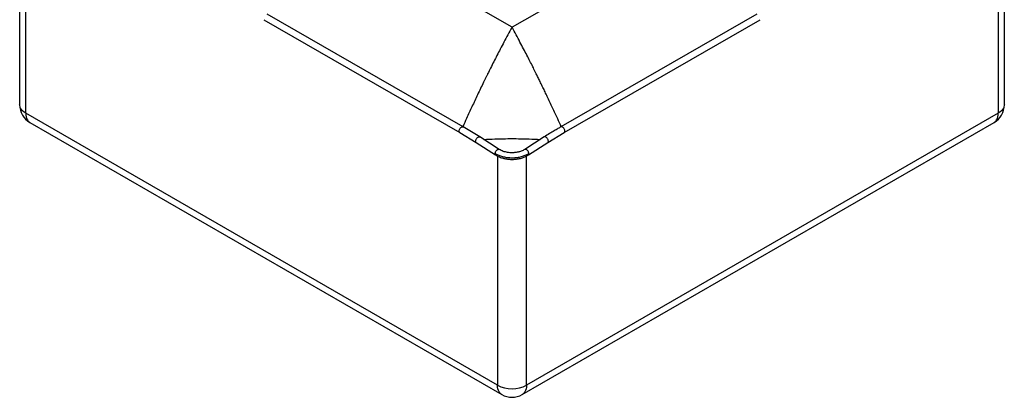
# Paper-space layout '_Isometric' of a CAD drawing. Header units: millimetres. Extents: x -602 to 602, y -592 to 630.
# Tile 1 of 3: x -598 to 598, y -592 to -133. Entities that reach past the tile are written whole.
import ezdxf

# ---------------------------------------------------------------- set-up
doc = ezdxf.new("R2010")
doc.units = ezdxf.units.MM

psp = doc.layouts.new('_Isometric')

# ---------------------------------------------------------------- linework, layer by layer
at = {"color": 7, "linetype": 'Continuous', "lineweight": 25}
for p, q in [((-597.8, 288.6), (-597.8, -236.8)), ((597.8, -236.8), (597.8, 288.6)), ((-590.4, -247), (-590.4, 283.3)), ((590.4, 283.3), (590.4, -247)), ((0, -142.6), (-105.8, -81.6)), ((105.8, -81.6), (0, -142.6)), ((-59.4, -263.7), (-297.2, -126.5)), ((297.2, -126.5), (59.4, -263.7)), ((-301.2, -133.4), (-63.4, -270.7)), ((63.4, -270.7), (301.2, -133.4)), ((-17.7, -577.6), (-590.4, -247)), ((590.4, -247), (17.7, -577.6)), ((-585.3, -258.4), (-12.5, -589)), ((12.5, -589), (585.3, -258.4)), ((-63.4, -270.7), (-43.4, -282.6)), ((-39.2, -275.8), (-59.4, -263.7)), ((43.4, -282.6), (63.4, -270.7)), ((-43.4, -282.6), (-19.9, -297.7)), ((-15.5, -291.1), (-39.2, -275.8)), ((39.2, -275.8), (15.5, -291.1)), ((19.9, -297.7), (43.4, -282.6)), ((-17.7, -299), (-17.7, -577.6)), ((17.7, -577.6), (17.7, -299))]:
    psp.add_line(p, q, dxfattribs=at)
at = {"color": 7, "linetype": 'Continuous', "lineweight": 25, "flags": 128}
for points in [[(-590.4, -247), (-592.4, -245.7), (-594.2, -244.2), (-595.6, -242.7), (-596.6, -241), (-597.3, -239.4), (-597.7, -237.6), (-597.8, -236.8)], [(597.8, -236.8), (597.7, -237.6), (597.3, -239.4), (596.6, -241), (595.6, -242.7), (594.2, -244.2), (592.4, -245.7), (590.4, -247)], [(-590.4, -247), (-590.3, -249.3), (-589.9, -251.5), (-589.3, -253.5), (-588.4, -255.3), (-587.3, -256.7), (-586, -257.9), (-585.3, -258.4)], [(585.3, -258.4), (586, -257.9), (587.3, -256.7), (588.4, -255.3), (589.3, -253.5), (589.9, -251.5), (590.3, -249.3), (590.4, -247)], [(-12.5, -589), (-13.2, -588.6), (-14.5, -587.4), (-15.7, -585.9), (-16.5, -584.2), (-17.2, -582.2), (-17.5, -580), (-17.7, -577.6)], [(17.7, -577.6), (17.5, -580), (17.2, -582.2), (16.5, -584.2), (15.7, -585.9), (14.5, -587.4), (13.2, -588.6), (12.5, -589)]]:
    psp.add_lwpolyline(points, dxfattribs=at)
at = {"color": 7, "linetype": 'Continuous', "lineweight": 25}
for centre, radius, start, end in [((-572.8, -236.8), 25, 180, 240.0027), ((572.8, -236.8), 25, 299.9973, 360), ((0, -543.6), 38.3, 242.5243, 297.4757), ((0, -567.4), 25, 240.0027, 299.9973)]:
    psp.add_arc(centre, radius, start, end, dxfattribs=at)
for points, knots in [([(0, -142.6), (-1.7, -145.7), (-4.9, -151.6), (-9.6, -160.5), (-14.1, -168.9), (-18.2, -176.8), (-22.1, -184.5), (-25.9, -192), (-28.6, -197.4), (-30.3, -200.8), (-31, -202.2), (-31.7, -203.7), (-32.4, -205.1), (-33, -206.4), (-33.8, -207.9), (-36.7, -213.9), (-41.7, -224.3), (-48.5, -238.9), (-54.5, -251.9), (-58.2, -260.1), (-59.8, -263.5)], [0, 0, 0, 0, 0.083584, 0.162275, 0.236072, 0.304975, 0.368984, 0.433743, 0.492579, 0.504974, 0.51707, 0.528867, 0.540366, 0.551567, 0.56247, 0.576828, 0.697633, 0.813069, 0.923136, 1, 1, 1, 1]), ([(59.8, -263.5), (58.3, -260.4), (54.9, -252.6), (49.2, -240.4), (44.1, -229.4), (40.2, -221.2), (37.5, -215.6), (34.8, -210.1), (32.3, -205), (30.1, -200.5), (27.8, -195.8), (25.1, -190.3), (21.7, -183.6), (18, -176.4), (13.9, -168.6), (9.6, -160.4), (4.9, -151.6), (1.7, -145.7), (0, -142.6)], [0, 0, 0, 0, 0.0715427, 0.1757585, 0.2848226, 0.3289961, 0.373918, 0.4195881, 0.462735, 0.4989011, 0.5292801, 0.5802605, 0.6366627, 0.6984866, 0.7657323, 0.8383998, 0.916489, 1, 1, 1, 1]), ([(-63.4, -270.7), (-63.6, -270.5), (-64.1, -270), (-64.3, -268.9), (-64.1, -267.5), (-63.5, -266), (-62.5, -264.7), (-61.4, -263.9), (-60.3, -263.4), (-59.7, -263.6), (-59.4, -263.7)], [0, 0, 0, 0, 0.124715, 0.249797, 0.374879, 0.499961, 0.625044, 0.750126, 0.875208, 1, 1, 1, 1]), ([(59.4, -263.7), (58.2, -264.4), (55.5, -266), (50.9, -268.7), (45.4, -272), (41.4, -274.5), (39.2, -275.8)], [0, 0, 0, 0, 0.1796969, 0.4062631, 0.6796968, 1, 1, 1, 1]), ([(63.4, -270.7), (63.6, -270.5), (64.1, -270), (64.3, -268.9), (64.1, -267.5), (63.5, -266), (62.5, -264.7), (61.4, -263.9), (60.3, -263.4), (59.7, -263.6), (59.4, -263.7)], [0, 0, 0, 0, 0.124715, 0.249797, 0.374879, 0.499961, 0.625044, 0.750126, 0.875208, 1, 1, 1, 1]), ([(-43.4, -282.6), (-43.6, -282.4), (-44.1, -282.1), (-44.2, -280.9), (-43.9, -279.5), (-43.3, -278.1), (-42.3, -276.9), (-41.2, -276), (-40.1, -275.6), (-39.4, -275.6), (-39.2, -275.8), (-39.2, -275.9)], [0, 0, 0, 0, 0.1188569, 0.2439323, 0.369038, 0.4941193, 0.6192087, 0.7442803, 0.8693555, 0.994433, 1, 1, 1, 1]), ([(-34.4, -278.9), (-29.8, -278.7), (-18.4, -278.1), (0, -277.9), (18.4, -278.1), (29.8, -278.7), (34.4, -278.9)], [0, 0, 0, 0, 0.199636, 0.5, 0.800364, 1, 1, 1, 1]), ([(43.4, -282.6), (43.6, -282.4), (44.1, -282.1), (44.2, -280.9), (43.9, -279.5), (43.3, -278.1), (42.3, -276.9), (41.2, -276), (40.1, -275.6), (39.4, -275.6), (39.2, -275.8), (39.2, -275.9)], [0, 0, 0, 0, 0.118857, 0.243932, 0.369038, 0.494119, 0.619209, 0.74428, 0.869356, 0.994433, 1, 1, 1, 1]), ([(-20.5, -296), (-20.4, -295.6), (-20.3, -294.7), (-19.6, -293.3), (-18.6, -292.1), (-17.5, -291.2), (-16.4, -290.8), (-15.7, -290.8), (-15.5, -291.1), (-15.5, -291.1)], [0, 0, 0, 0, 0.164454, 0.328875, 0.493307, 0.657716, 0.82213, 0.986546, 1, 1, 1, 1]), ([(20.5, -296), (19.3, -296.8), (16.8, -298.3), (12.3, -299.9), (7.4, -301.1), (2.4, -301.6), (-2.7, -301.6), (-7.7, -301), (-12.4, -299.9), (-16.8, -298.2), (-19.3, -296.8), (-20.5, -296)], [0, 0, 0, 0, 0.110025, 0.223397, 0.337354, 0.449414, 0.558417, 0.668691, 0.780647, 0.891954, 1, 1, 1, 1]), ([(-19.9, -297.7), (-20.1, -297.5), (-20.5, -297.2), (-20.5, -296.4), (-20.5, -296)], [0, 0, 0, 0, 0.476625, 1, 1, 1, 1]), ([(-19.9, -297.7), (-18.9, -298.4), (-17, -299.5), (-14.2, -300.7), (-11.9, -301.5), (-9.1, -302.2), (-5.4, -302.9), (-0.7, -303.3), (4.2, -303.1), (8.2, -302.4), (11.6, -301.6), (14.3, -300.6), (17.2, -299.4), (19, -298.3), (19.9, -297.7)], [0, 0, 0, 0, 0.092366, 0.16747, 0.223577, 0.270761, 0.373839, 0.484669, 0.594272, 0.706252, 0.768388, 0.838565, 0.916251, 1, 1, 1, 1]), ([(15.5, -291.1), (14.8, -291.5), (13.5, -292.2), (11.4, -293.2), (9.4, -293.9), (7.3, -294.4), (5.2, -294.8), (3.3, -295), (1.5, -295.2), (-0.5, -295.2), (-2.9, -295.1), (-5.5, -294.8), (-8.1, -294.2), (-10.7, -293.5), (-13.2, -292.4), (-14.7, -291.5), (-15.5, -291.1)], [0, 0, 0, 0, 0.080067, 0.154931, 0.22336, 0.284335, 0.353527, 0.408318, 0.453516, 0.508952, 0.578613, 0.663766, 0.737551, 0.819026, 0.907129, 1, 1, 1, 1]), ([(20.5, -296), (20.4, -295.6), (20.3, -294.7), (19.6, -293.3), (18.6, -292.1), (17.5, -291.2), (16.4, -290.8), (15.7, -290.8), (15.5, -291.1), (15.5, -291.1)], [0, 0, 0, 0, 0.164498, 0.328965, 0.493442, 0.657896, 0.822354, 0.986815, 1, 1, 1, 1]), ([(19.9, -297.7), (20.1, -297.5), (20.5, -297.2), (20.5, -296.4), (20.5, -296)], [0, 0, 0, 0, 0.47662, 1, 1, 1, 1])]:
    psp.add_open_spline(points, degree=3, knots=knots, dxfattribs=at)

doc.saveas('drawing.dxf')
